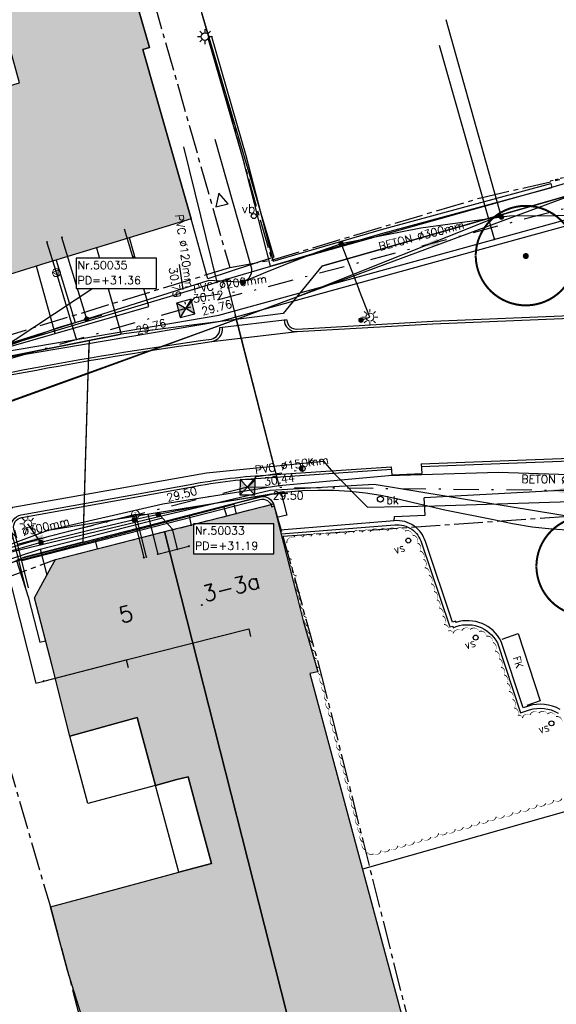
# Model space of a CAD drawing. Header units: metres. Extents: x 202952 to 203755, y 349031 to 349702.
# Tile 9 of 84: x 203165 to 203191, y 349311 to 349360. Entities that reach past the tile are written whole.
import ezdxf
from ezdxf.enums import TextEntityAlignment as Align

# ---------------------------------------------------------------- set-up
doc = ezdxf.new("R2010")
doc.units = ezdxf.units.M
for name, pattern in [('1-200 CENTER', [4.28625, 2.8575, -0.47625, 0.47625, -0.47625]), ('1-200 DASHDOT', [2.54, 1.27, -0.635, 0, -0.635]), ('1-200 HIDDEN', [0.9525, 0.635, -0.3175])]:
    doc.linetypes.add(name, pattern=pattern)
for name, color, linetype in [('PH-BEST-BEBOUWING', 1, 'Continuous'), ('PH-BEST-BEBOUWING-ARCERING', 254, 'Continuous'), ('PH-BEST-BEGROEIIING', 252, 'Continuous'), ('PH-BEST-BRANDKRAAN', 6, 'Continuous'), ('PH-BEST-HUISNUMMER', 7, 'Continuous'), ('PH-BEST-INDACTIEF INGETEKEND', 96, '1-200 DASHDOT'), ('PH-BEST-INRIT', 8, 'Continuous'), ('PH-BEST-KADASTRALE-GRENS', 240, '1-200 CENTER'), ('PH-BEST-KL-DATA_EUROFIBER', 115, '1-200 EUROFIBER'), ('PH-BEST-KL-DATA_GEBROERDES van donk', 115, '1-200 DATA'), ('PH-BEST-KL-DATA_KPN', 115, '1-200 TELEFONIE-KPN'), ('PH-BEST-KL-DATA_ZIGGO BV', 115, '1-200 ZIGGO'), ('PH-BEST-KL-ET_MIDDENSPANNING_ENEXIS', 115, '1-200 MIDDENSPANNING'), ('PH-BEST-KL-GAS_HOGEDRUK_ENEXIS', 115, '1-200 GASLEIDING HOGE DRUK'), ('PH-BEST-KL-GAS_LAGEDRUK_ENEXIS', 115, '1-200 GASLEIDING LAGE DRUK'), ('PH-BEST-KL-LAAGSPANNING-ENEXIS', 115, '1-200 LAAGSPANNING'), ('PH-BEST-KL-WATER-WML', 115, '1-200 WML'), ('PH-BEST-KL-WATER-WML-buiten gebruik', 11, '1-200 WML'), ('PH-BEST-LICHTMAST-HANDHAVENB', 6, 'Continuous'), ('PH-BEST-MUUR-INDICATIEF INGETEKEND', 1, 'Continuous'), ('PH-BEST-POORT', 8, '1-200 HIDDEN'), ('PH-BEST-PUT-HANDHAVEN', 44, 'Continuous'), ('PH-BEST-RIO-HANDHAVEN-GEMENGD', 44, '1-200 DASHDOT'), ('PH-BEST-RIO-TEKST', 8, 'Continuous'), ('PH-BEST-RIO-TEKST-PUTTENSTAAT', 8, 'Continuous'), ('PH-BEST-RIO-TEKST-VLOEIVLAK', 8, 'Continuous'), ('PH-BEST-VLAGGENMAST', 6, 'Continuous'), ('PH-BEST-WEGDEEL', 254, 'Continuous'), ('PH-INM-BANK TEKST', 6, 'Continuous'), ('PH-INM-BOOM-HANDHAVEN', 96, 'Continuous'), ('PH-INM-BOOM-VERWIJDEREN', 96, 'Continuous'), ('PH-INM-FIETSENKLEM', 6, 'Continuous'), ('PH-INM-KANTVERHARDING', 9, 'Continuous'), ('PH-INM-KOLK VERWIJDEREN', 6, 'Continuous'), ('PH-INM-VERKEERSBORD', 6, 'Continuous')]:
    doc.layers.add(name, color=color, linetype=linetype)
doc.styles.add('ISO', font='ISO')
doc.styles.add('NLCS-ISO', font='txt')
doc.styles.add('RDL_MAATVOERING', font='romans.shx')
doc.styles.add('ROMANS', font='romans.shx')
doc.linetypes.add('1-200 BLOKHAAG', pattern='A,0,-0.035,[1,Gras.shx,S=5,R=0,X=0,Y=0.0025],-0.475', length=0.51)
doc.linetypes.add('1-200 DATA', pattern='A,1.5,-0.6,["DATA",ROMANS,S=0.24,R=0,X=-0.5,Y=-0.12],-0.3', length=2.4)
doc.linetypes.add('1-200 EUROFIBER', pattern='A,1.5,-0.6,["EURO",ROMANS,S=0.24,R=0,X=-0.5,Y=-0.12],-0.65', length=2.75)
doc.linetypes.add('1-200 GASLEIDING HOGE DRUK', pattern='A,1.5,-0.6,["GAS HD",ROMANS,S=0.24,R=0,X=-0.5,Y=-0.12],-1.1', length=3.2)
doc.linetypes.add('1-200 GASLEIDING LAGE DRUK', pattern='A,1.5,-0.6,["GAS LD",ROMANS,S=0.24,R=0,X=-0.5,Y=-0.12],-1', length=3.1)
doc.linetypes.add('1-200 LAAGSPANNING', pattern='A,1.5,-0.6,["LS",ROMANS,S=0.24,R=0,X=-0.45,Y=-0.12],-0.05', length=2.15)
doc.linetypes.add('1-200 MIDDENSPANNING', pattern='A,1.5,-0.6,["MS",ROMANS,S=0.24,R=0,X=-0.5,Y=-0.12],-0.05', length=2.15)
doc.linetypes.add('1-200 TELEFONIE-KPN', pattern='A,1.5,-0.6,["KPN",ROMANS,S=0.24,R=0,X=-0.5,Y=-0.12],-0.3', length=2.4)
doc.linetypes.add('1-200 WML', pattern='A,1.5,-0.6,["WML",ROMANS,S=0.24,R=0,X=-0.5,Y=-0.12],-0.3', length=2.4)
doc.linetypes.add('1-200 ZIGGO', pattern='A,1.5,-0.6,["ZIGGO",ROMANS,S=0.24,R=0,X=-0.5,Y=-0.12],-0.65', length=2.75)

# ---------------------------------------------------------------- blocks, each defined once
blk = doc.blocks.new('SKL-WTB_HULP_OVERIG-SO')
at = {"color": 0, "linetype": 'ByBlock', "lineweight": 18}
for points in [[(-0.14, 0.14), (0.14, -0.14)], [(0.14, 0.14), (-0.14, -0.14)]]:
    blk.add_lwpolyline(points, dxfattribs=at)
at = {"color": 0, "linetype": 'ByBlock', "lineweight": 18, "style": 'NLCS-ISO', "flags": 1}
for tag, p in [('TYPE', (1.5, 0)), ('OMSCHRIJVING', (1.5, -3)), ('LABEL', (1.5, -1.5))]:
    blk.add_attdef(tag, p, '', height=1, dxfattribs=at)
blk = doc.blocks.new('SKL-WTB_HULP_MOF-SO')
at = {"linetype": 'ByBlock', "lineweight": 18}
h = blk.add_hatch(color=0, dxfattribs=at)
h.dxf.hatch_style = 1
h.paths.add_polyline_path([(-0.5625, 0, 1), (0.5625, 0, 1)])
at = {"color": 0, "linetype": 'ByBlock', "lineweight": 18}
blk.add_circle((0, 0), 0.5625, dxfattribs=at)
at = {"color": 0, "linetype": 'ByBlock', "lineweight": 18, "style": 'NLCS-ISO', "flags": 1}
for tag, p in [('TYPE', (1.5, 0)), ('OMSCHRIJVING', (1.5, -3)), ('LABEL', (1.5, -1.5))]:
    blk.add_attdef(tag, p, '', height=1, dxfattribs=at)
blk = doc.blocks.new('SKL-ET_OV_LICHTMAST-SO')
at = {"color": 0, "linetype": 'ByBlock', "lineweight": 18}
for points in [[(-1.25, 0), (-2, 0)], [(-1.41, 1.41), (-0.88, 0.88)], [(0, 2), (0, 1.25)], [(0.88, 0.88), (1.41, 1.41)], [(2, 0), (1.25, 0)], [(-1.41, -1.41), (-0.88, -0.88)], [(0, -1.25), (0, -2)], [(0.88, -0.88), (1.41, -1.41)]]:
    blk.add_lwpolyline(points, dxfattribs=at)
blk.add_circle((0, 0), 1, dxfattribs=at)
blk = doc.blocks.new('SKL-WTB_HULP_VERLOOP-SO')
at = {"color": 0, "linetype": 'ByBlock', "lineweight": 18}
for points in [[(0.44, 0.72), (-0.88, 0)], [(0.44, -0.72), (-0.88, 0)], [(0.44, -0.72), (0.44, 0.72)]]:
    blk.add_lwpolyline(points, dxfattribs=at)
blk.add_circle((0, 0), 1, dxfattribs=at)
at = {"color": 0, "linetype": 'ByBlock', "lineweight": 18, "style": 'NLCS-ISO', "flags": 1}
for tag, p in [('TYPE', (1.5, 0)), ('OMSCHRIJVING', (1.5, -3)), ('LABEL', (1.5, -1.5))]:
    blk.add_attdef(tag, p, '', height=1, dxfattribs=at)
blk = doc.blocks.new('SKL-WTB_HULP_T STUK-SO')
at = {"color": 0, "linetype": 'ByBlock', "lineweight": 18}
blk.add_circle((0, 0), 1, dxfattribs=at)
at = {"color": 0, "linetype": 'ByBlock', "lineweight": -2, "style": 'NLCS-ISO'}
blk.add_text('T', height=1, dxfattribs=at).set_placement((0, 0), align=Align.MIDDLE_CENTER)
at = {"color": 0, "linetype": 'ByBlock', "lineweight": 18, "style": 'NLCS-ISO', "flags": 1}
for tag, p in [('TYPE', (1.5, 0)), ('OMSCHRIJVING', (1.5, -3)), ('LABEL', (1.5, -1.5))]:
    blk.add_attdef(tag, p, '', height=1, dxfattribs=at)
blk = doc.blocks.new('RONDJE', base_point=(35, 15))
at = {"color": 0}
blk.add_circle((35, 15), 0.25, dxfattribs=at)
blk = doc.blocks.new('58')
at = {"color": 0}
blk.add_blockref('RONDJE', (0, 0), dxfattribs=at)
at = {"color": 0, "style": 'ISO'}
blk.add_attdef('58', (0.6, 0), '', height=0.9, dxfattribs=at)
blk = doc.blocks.new('INRITSYMBOOL')
at = {"layer": 'PH-BEST-INRIT'}
blk.add_lwpolyline([(-0.315, 0.63), (0, 0), (0.315, 0.63)], close=True, dxfattribs=at)
blk = doc.blocks.new('*U26')
h = blk.add_hatch(color=256)
h.paths.add_polyline_path([(0, 0), (-0.375, 0.375), (-0.375, -0.375)])
h.paths.add_polyline_path([(0.375, 0.375), (0, 0), (0.375, -0.375)])
for p, q in [((-0.375, -0.375), (0.375, 0.375)), ((-0.375, 0.375), (0.375, -0.375))]:
    blk.add_line(p, q)
blk.add_lwpolyline([(-0.375, -0.375), (0.375, -0.375), (0.375, 0.375), (-0.375, 0.375)], close=True)
blk = doc.blocks.new('Materialisatie')
blk.add_solid([(-1.04, 0.173), (-1.04, -0.173), (0, 0)])
at = {"style": 'ROMANS'}
blk.add_attdef('MATERIALISATIE', (-2.631, 0.657), '', height=0.4, dxfattribs=at)
blk = doc.blocks.new('*U43')
at = {"const_width": 0.1}
blk.add_lwpolyline([(-2.5, 0.004, 0.990403), (2.5, 0.03, 0.990403), (-2.5, 0.018)], format="xyb", dxfattribs=at)
at = {"linetype": 'Continuous', "const_width": 0.15}
blk.add_lwpolyline([(-0.075, 0, 1), (0.075, 0, 1)], format="xyb", close=True, dxfattribs=at)
blk = doc.blocks.new('Brandkraan')
blk.add_circle((0, 0), 0.15)
at = {"style": 'RDL_MAATVOERING'}
blk.add_text('bk', height=0.4, dxfattribs=at).set_placement((0.302, -0.254))
blk = doc.blocks.new('Puttenstaat bestaand')
blk.add_wipeout([(0, 0), (4, 0), (4, 1.5), (0, 1.5)])
blk.add_lwpolyline([(0, 0), (4, 0), (4, 1.5), (0, 1.5)], close=True)
at = {"style": 'ROMANS'}
for tag, p in [('NR', (0.066, 0.955)), ('PD', (0.066, 0.203))]:
    blk.add_attdef(tag, p, '', height=0.4, dxfattribs=at)
blk = doc.blocks.new('Lichtmast 2')
at = {"flags": 128}
for points in [[(-0.5, 0), (-0.25, 0)], [(-0.354, 0.354), (-0.177, 0.177)], [(0, 0.25), (0, 0.5)], [(0.177, 0.177), (0.354, 0.354)], [(0.25, 0), (0.5, 0)], [(-0.354, -0.354), (-0.177, -0.177)], [(0, -0.5), (0, -0.25)], [(0.177, -0.177), (0.354, -0.354)]]:
    blk.add_lwpolyline(points, dxfattribs=at)
blk.add_circle((0, 0), 0.25)
blk = doc.blocks.new('*U51')
h = blk.add_hatch(color=256)
edge = h.paths.add_edge_path()
edge.add_arc((0, 0), 0.142, 90, 270)
edge.add_line((0, -0.142), (0, 0.142))
blk.add_line((0, 0.142), (0, -0.142))
blk.add_circle((0, 0), 0.142)
at = {"ltscale": 0.05, "style": 'ROMANS'}
blk.add_text('K', height=0.3, dxfattribs=at).set_placement((0.277, 0.195))

msp = doc.modelspace()

# ---------------------------------------------------------------- hatches: boundary and pattern name
at = {"layer": 'PH-BEST-BEBOUWING-ARCERING'}
msp.add_hatch(color=256, dxfattribs=at).paths.add_polyline_path([(203156.589, 349369.981), (203155.297, 349374.313), (203160.767, 349375.891), (203160.416, 349376.489), (203163.641, 349378.349), (203164.437, 349376.886), (203165.814, 349377.28), (203167.04, 349372.99), (203169.044, 349366.002), (203170.341, 349361.481), (203171.07, 349358.94), (203170.74, 349358.85), (203171.393, 349356.572), (203173.16, 349350.41), (203169.417, 349349.265), (203165.91, 349348.193), (203163.004, 349347.304), (203162.269, 349349.789), (203160.438, 349355.977), (203164.587, 349357.181), (203162.54, 349364.563), (203158.417, 349363.387)], flags=17)
msp.add_hatch(color=256, dxfattribs=at).paths.add_polyline_path([(203179.074, 349327.754), (203179.464, 349327.829), (203178.74, 349330.38), (203178.405, 349331.697), (203177.598, 349334.87), (203177.26, 349336.2), (203173.241, 349335.179), (203171.827, 349334.819), (203179.027, 349306.485), (203181.513, 349307.149), (203183.92, 349307.792), (203184.407, 349307.922)])
h = msp.add_hatch(color=256, dxfattribs=at)
h.paths.add_polyline_path([(203166.395, 349333.439), (203169.63, 349334.261), (203171.827, 349334.819), (203179.027, 349306.485), (203178.073, 349306.23), (203175.685, 349305.592), (203169.779, 349304.015), (203169.435, 349305.302), (203169.374, 349305.286), (203166.978, 349312.961), (203166.13, 349316.131), (203167.743, 349316.563), (203170.641, 349317.339), (203172.54, 349317.848), (203174.171, 349318.285), (203173.542, 349320.612), (203173.002, 349322.611), (203172.446, 349322.463), (203171.38, 349322.178), (203170.453, 349325.561), (203167.101, 349324.623), (203166.22, 349328.13), (203165.34, 349331.53), (203166.179, 349333.048)], flags=16)
h.paths.add_polyline_path([(203178.678, 349303.504), (203184.995, 349305.2), (203187.523, 349295.785), (203181.206, 349294.089)], flags=17)

# ---------------------------------------------------------------- linework, layer by layer
at = {"layer": 'PH-BEST-BEBOUWING'}
for points in [[(203171.38, 349322.178), (203167.997, 349321.273), (203167.101, 349324.623), (203170.453, 349325.561), (203171.38, 349322.178)], [(203172.54, 349317.848), (203171.38, 349322.178), (203172.446, 349322.463), (203173.002, 349322.611), (203173.542, 349320.612), (203174.171, 349318.285), (203172.54, 349317.848)]]:
    msp.add_lwpolyline(points, close=True, dxfattribs=at)
at = {"layer": 'PH-BEST-BEGROEIIING'}
msp.add_lwpolyline([(203191.659, 349325.293, 0, 0.05, 0.520567), (203191.355, 349325.607, 0, 0.05, 0.520567), (203190.922, 349325.738, 0, 0.05, 0.520567), (203190.497, 349325.78, 0, 0.05, 0.520567), (203190.053, 349325.691, 0, 0.05, 0.520567), (203189.675, 349325.53, 0, 0.05, 0.520567), (203189.447, 349325.66, 0, 0.05, 0.520567), (203189.259, 349326.037, 0, 0.05, 0.520567), (203189.185, 349326.464, 0, 0.05, 0.520567), (203189.001, 349326.863, 0, 0.05, 0.520567), (203188.907, 349327.264, 0, 0.05, 0.520567), (203188.76, 349327.684, 0, 0.05, 0.520567), (203188.612, 349328.065, 0, 0.05, 0.520567), (203188.508, 349328.493, 0, 0.05, 0.520567), (203188.303, 349328.87, 0, 0.05, 0.520567), (203188.202, 349329.299, 0, 0.05, 0.520567), (203187.876, 349329.612, 0, 0.05, 0.520567), (203187.517, 349329.845, 0, 0.05, 0.520567), (203187.074, 349329.948, 0, 0.05, 0.520567), (203186.65, 349329.884, 0, 0.05, 0.520567), (203186.221, 349329.748, 0, 0.05, 0.520567), (203185.982, 349329.867, 0, 0.05, 0.520567), (203185.768, 349330.195, 0, 0.05, 0.520567), (203185.694, 349330.622, 0, 0.05, 0.520567), (203185.51, 349331.021, 0, 0.05, 0.520567), (203185.412, 349331.421, 0, 0.05, 0.520567), (203185.265, 349331.84, 0, 0.05, 0.520567), (203185.113, 349332.22, 0, 0.05, 0.520567), (203185.008, 349332.648, 0, 0.05, 0.520567), (203184.802, 349333.025, 0, 0.05, 0.520567), (203184.737, 349333.449, 0, 0.05, 0.520567), (203184.563, 349333.855, 0, 0.05, 0.520567), (203184.441, 349334.25, 0, 0.05, 0.520567), (203184.199, 349334.639, 0, 0.05, 0.520567), (203183.816, 349334.845, 0, 0.05, 0.520567), (203183.375, 349334.943, 0, 0.05, 0.520567), (203182.952, 349334.845, 0, 0.05, 0.520567), (203182.53, 349334.876, 0, 0.05, 0.520567), (203182.092, 349334.813, 0, 0.05, 0.520567), (203181.685, 349334.789, 0, 0.05, 0.520567), (203181.242, 349334.769, 0, 0.05, 0.520567), (203180.833, 349334.687, 0, 0.05, 0.520567), (203180.398, 349334.709, 0, 0.05, 0.520567), (203179.971, 349334.618, 0, 0.05, 0.520567), (203179.555, 349334.634, 0, 0.05, 0.520567), (203179.114, 349334.583, 0, 0.05, 0.520567), (203178.708, 349334.542, 0, 0.05, 0.520567), (203178.266, 349334.534, 0, 0.05, 0.520567), (203177.923, 349334.257, 0, 0.05, 0.520567), (203178.038, 349333.827, 0, 0.05, 0.520567), (203178.16, 349333.437, 0, 0.05, 0.520567), (203178.232, 349333.002, 0, 0.05, 0.520567), (203178.409, 349332.61, 0, 0.05, 0.520567), (203178.441, 349332.183, 0, 0.05, 0.520567), (203178.584, 349331.765, 0, 0.05, 0.520567), (203178.667, 349331.365, 0, 0.05, 0.520567), (203178.769, 349330.933, 0, 0.05, 0.520567), (203178.908, 349330.544, 0, 0.05, 0.520567), (203178.968, 349330.109, 0, 0.05, 0.520567), (203179.136, 349329.709, 0, 0.05, 0.520567), (203179.182, 349329.291, 0, 0.05, 0.520567), (203179.313, 349328.868, 0, 0.05, 0.520567), (203179.412, 349328.473, 0, 0.05, 0.520567), (203179.502, 349328.039, 0, 0.05, 0.520567), (203179.657, 349327.65, 0, 0.05, 0.520567), (203179.705, 349327.217, 0, 0.05, 0.520567), (203179.863, 349326.81, 0, 0.05, 0.520567), (203179.923, 349326.4, 0, 0.05, 0.520567), (203180.044, 349325.972, 0, 0.05, 0.520567), (203180.158, 349325.581, 0, 0.05, 0.520567), (203180.236, 349325.146, 0, 0.05, 0.520567), (203180.408, 349324.756, 0, 0.05, 0.520567), (203180.443, 349324.326, 0, 0.05, 0.520567), (203180.591, 349323.911, 0, 0.05, 0.520567), (203180.666, 349323.508, 0, 0.05, 0.520567), (203180.775, 349323.077, 0, 0.05, 0.520567), (203180.905, 349322.688, 0, 0.05, 0.520567), (203180.971, 349322.253, 0, 0.05, 0.520567), (203181.144, 349321.857, 0, 0.05, 0.520567), (203181.183, 349321.434, 0, 0.05, 0.520567), (203181.32, 349321.014, 0, 0.05, 0.520567), (203181.411, 349320.616, 0, 0.05, 0.520567), (203181.507, 349320.183, 0, 0.05, 0.520567), (203181.654, 349319.794, 0, 0.05, 0.520567), (203181.708, 349319.361, 0, 0.05, 0.520567), (203181.871, 349318.957, 0, 0.05, 0.520567), (203182.245, 349318.766, 0, 0.05, 0.520567), (203182.628, 349318.943, 0, 0.05, 0.520567), (203183.058, 349319, 0, 0.05, 0.520567), (203183.463, 349319.168, 0, 0.05, 0.520567), (203183.867, 349319.249, 0, 0.05, 0.520567), (203184.292, 349319.38, 0, 0.05, 0.520567), (203184.678, 349319.515, 0, 0.05, 0.520567), (203185.11, 349319.603, 0, 0.05, 0.520567), (203185.495, 349319.794, 0, 0.05, 0.520567), (203185.921, 349319.841, 0, 0.05, 0.520567), (203186.333, 349319.999, 0, 0.05, 0.520567), (203186.731, 349320.095, 0, 0.05, 0.520567), (203187.159, 349320.213, 0, 0.05, 0.520567), (203187.542, 349320.365, 0, 0.05, 0.520567), (203187.975, 349320.441, 0, 0.05, 0.520567), (203188.368, 349320.623, 0, 0.05, 0.520567), (203188.785, 349320.683, 0, 0.05, 0.520567), (203189.203, 349320.83, 0, 0.05, 0.520567), (203189.594, 349320.942, 0, 0.05, 0.520567), (203190.025, 349321.048, 0, 0.05, 0.520567), (203190.408, 349321.216, 0, 0.05, 0.520567), (203190.839, 349321.279, 0, 0.05, 0.520567), (203191.24, 349321.453, 0, 0.05, 0.520567), (203191.648, 349321.527, 0, 0.05, 0.520567)], format="xyseb", dxfattribs=at)
at = {"layer": 'PH-BEST-INDACTIEF INGETEKEND', "linetype": '1-200 BLOKHAAG', "flags": 128}
msp.add_lwpolyline([(203193.299, 349321.293), (203181.698, 349317.996)], dxfattribs=at)
at = {"layer": 'PH-BEST-KADASTRALE-GRENS', "ltscale": 0.5}
for p, q in [((203159.034, 349412.202), (203177.167, 349348.353)), ((203163.578, 349344.461), (203175.078, 349347.977)), ((203175.078, 349347.977), (203177.167, 349348.353))]:
    msp.add_line(p, q, dxfattribs=at)
for points in [[(203142.149, 349428.865), (203151.273, 349431.313), (203175.078, 349347.977)], [(203177.167, 349348.353), (203187.601, 349351.46), (203196.73, 349353.55), (203198.095, 349354.371)], [(203161.601, 349331.683), (203166.39, 349333.43), (203177.26, 349336.2), (203177.726, 349334.599)], [(203177.726, 349334.599), (203203.588, 349336.408), (203207.971, 349334.882), (203211.006, 349331.288)], [(203177.726, 349334.599), (203179.59, 349327.889), (203184.666, 349307.716)], [(203161.601, 349331.683), (203166.13, 349316.131), (203167.257, 349311.918), (203169.495, 349303.482), (203184.666, 349307.716)]]:
    msp.add_lwpolyline(points, dxfattribs=at)
at = {"layer": 'PH-BEST-KL-DATA_EUROFIBER'}
for points in [[(203166.412, 349348.346), (203167.362, 349345.235)], [(203167.362, 349345.235), (203168.694, 349345.614)], [(203154.695, 349341.163), (203160.644, 349342.861), (203166.574, 349345.011), (203167.362, 349345.235)], [(203169.903, 349335.04), (203171.726, 349335.508)], [(203165.627, 349333.941), (203169.903, 349335.04)], [(203154.002, 349330.094), (203158.253, 349331.526), (203164.555, 349333.59), (203165.627, 349333.941)], [(203165.627, 349333.941), (203165.958, 349332.649)]]:
    msp.add_lwpolyline(points, dxfattribs=at)
at = {"layer": 'PH-BEST-KL-DATA_GEBROERDES van donk'}
for points in [[(203104.86, 349321.229), (203109.825, 349324.032), (203114.573, 349326.061), (203119.212, 349328.042), (203119.856, 349328.58), (203122.252, 349330.583), (203126.393, 349332.456), (203131.258, 349334.656), (203133.891, 349335.335), (203134.816, 349335.573), (203137.75, 349336.427), (203137.875, 349336.464), (203140.31, 349337.173), (203142.537, 349337.822), (203146.616, 349339.01), (203151.247, 349340.359), (203153.644, 349341.046), (203155.781, 349341.659), (203156.5, 349341.865), (203158.899, 349342.552), (203163.059, 349343.745), (203166.376, 349344.695), (203171.038, 349346.031), (203170.073, 349349.466)], [(203166.376, 349344.695), (203165.443, 349348.05)], [(203089.221, 349302.328), (203089.481, 349302.44), (203095.316, 349304.969), (203112.95, 349312.61), (203115.385, 349313.69), (203150.139, 349329.005), (203156.478, 349331.14), (203158.186, 349331.715), (203159.202, 349331.981), (203164.607, 349333.397), (203168.36, 349334.381), (203173.059, 349335.612), (203175.278, 349336.194), (203175.402, 349335.697)], [(203173.059, 349335.612), (203173.153, 349335.115)], [(203168.36, 349334.381), (203168.469, 349333.966)]]:
    msp.add_lwpolyline(points, dxfattribs=at)
at = {"layer": 'PH-BEST-KL-DATA_KPN'}
for points in [[(203204.037, 349373.639), (203203.755, 349373.672), (203203.715, 349373.479), (203200.26, 349357.058), (203200.202, 349356.734), (203200.119, 349356.416), (203200.012, 349356.106), (203199.88, 349355.805), (203199.726, 349355.515), (203199.549, 349355.237), (203199.351, 349354.975), (203199.132, 349354.727), (203198.895, 349354.497), (203198.64, 349354.287), (203198.369, 349354.097), (203198.084, 349353.929), (203197.787, 349353.784), (203197.479, 349353.663), (203193.602, 349352.692), (203191.187, 349351.987), (203176.992, 349348.005), (203174.902, 349347.38)], [(203174.447, 349347.246), (203173.638, 349350.556), (203172.796, 349353.991)], [(203174.447, 349347.245), (203174.095, 349347.141), (203134.868, 349335.39), (203121.99, 349331.824)], [(203174.902, 349347.38), (203174.447, 349347.245)], [(203174.902, 349347.381), (203174.902, 349347.38), (203177.531, 349337.116)], [(203177.337, 349337.87), (203175.352, 349345.62)], [(203177.53, 349337.116), (203177.531, 349337.116), (203182.997, 349337.622), (203188.484, 349337.783), (203193.97, 349337.598), (203206.861, 349337.736), (203207.242, 349337.672), (203207.616, 349337.576), (203207.98, 349337.447), (203208.331, 349337.286), (203208.667, 349337.095), (203208.985, 349336.876), (203209.282, 349336.629), (203209.556, 349336.357), (203209.806, 349336.062), (203210.029, 349335.747), (203210.223, 349335.413), (203211.44, 349331.912)], [(203166.024, 349334.892), (203171.74, 349336.198), (203177.53, 349337.116)], [(203166.024, 349334.892), (203177.135, 349336.684), (203177.93, 349336.733)], [(203159.049, 349332.283), (203166.024, 349334.892)]]:
    msp.add_lwpolyline(points, dxfattribs=at)
at = {"layer": 'PH-BEST-KL-DATA_ZIGGO BV'}
for points in [[(203179.672, 349348.054), (203198.652, 349353.482), (203199.698, 349354.947)], [(203193.772, 349352.086), (203188.905, 349350.694)], [(203188.905, 349350.694), (203179.672, 349348.054), (203178.408, 349346.501)], [(203188.905, 349350.694), (203178.408, 349346.501)], [(203188.982, 349350.725), (203188.905, 349350.694)], [(203168.437, 349348.966), (203169.667, 349344.662)], [(203179.672, 349348.054), (203177.748, 349345.691)], [(203178.408, 349346.501), (203174.675, 349345.123), (203168.001, 349342.69), (203167.797, 349335.861), (203167.742, 349334.29)], [(203178.408, 349346.501), (203177.748, 349345.691), (203175.406, 349345.393)], [(203178.408, 349346.501), (203175.406, 349345.393)], [(203177.748, 349345.691), (203169.667, 349344.662)], [(203175.406, 349345.393), (203163.861, 349341.181)], [(203175.406, 349345.393), (203168.001, 349342.69)], [(203175.406, 349345.393), (203169.667, 349344.662)], [(203134.22, 349334.39), (203156.236, 349341.998), (203169.667, 349344.662)], [(203169.667, 349344.662), (203159.46, 349342.637)], [(203169.667, 349344.662), (203168.069, 349344.345)], [(203168.069, 349344.345), (203159.46, 349342.637)], [(203168.069, 349344.345), (203168.001, 349342.69)], [(203168.069, 349344.345), (203168.032, 349343.749)], [(203168.032, 349343.749), (203167.797, 349335.861)], [(203168.001, 349342.69), (203163.861, 349341.181), (203162.145, 349340.636)], [(203168.001, 349342.69), (203167.742, 349334.29)], [(203174.774, 349336.09), (203177.622, 349336.808), (203177.917, 349335.645), (203177.433, 349335.522)], [(203167.742, 349334.29), (203174.774, 349336.09)], [(203174.774, 349336.09), (203174.913, 349335.604)], [(203167.742, 349334.29), (203164.84, 349333.55), (203164.448, 349333.375)], [(203164.84, 349333.55), (203159.381, 349331.114)], [(203164.448, 349333.375), (203165.02, 349331.571), (203165.605, 349329.311), (203165.895, 349329.387)]]:
    msp.add_lwpolyline(points, dxfattribs=at)
at = {"layer": 'PH-BEST-KL-ET_MIDDENSPANNING_ENEXIS'}
for points in [[(203195.885, 349348.951), (203195.673, 349349.217), (203195.478, 349349.495), (203195.299, 349349.785), (203195.138, 349350.084), (203194.996, 349350.392), (203194.871, 349350.709), (203194.766, 349351.032), (203194.68, 349351.361), (203194.615, 349351.561), (203194.507, 349351.741), (203194.362, 349351.893), (203194.186, 349352.008), (203193.989, 349352.082), (203193.781, 349352.11), (203193.572, 349352.091), (203193.372, 349352.026), (203174.675, 349345.123)], [(203174.675, 349345.123), (203163.599, 349341.139), (203156.62, 349338.882), (203151.438, 349337.148), (203135.907, 349331.735), (203132.407, 349330.333), (203123.281, 349326.906), (203119.837, 349325.494), (203110.294, 349321.258), (203104.691, 349318.968), (203094.911, 349314.696), (203087.316, 349310.711), (203081.929, 349307.508)]]:
    msp.add_lwpolyline(points, dxfattribs=at)
at = {"layer": 'PH-BEST-KL-GAS_HOGEDRUK_ENEXIS'}
msp.add_lwpolyline([(203135.032, 349334.813), (203151.328, 349340.07), (203155.816, 349341.669), (203163.189, 349343.381), (203174.62, 349345.315), (203189.359, 349349.376), (203199.062, 349352.039)], dxfattribs=at)
at = {"layer": 'PH-BEST-KL-GAS_LAGEDRUK_ENEXIS'}
for points in [[(203073.192, 349323.473), (203073.904, 349318.816), (203074.988, 349315.426), (203078.106, 349310.771), (203085.987, 349314.12), (203090.958, 349316.514), (203095.926, 349318.661), (203096.798, 349319.101), (203103.91, 349322.174), (203109.414, 349324.646), (203119.007, 349328.687), (203122.419, 349330.194), (203131.494, 349333.815), (203134.95, 349335.101), (203151.246, 349340.359), (203155.733, 349341.957), (203163.101, 349343.667), (203174.538, 349345.603), (203189.278, 349349.665), (203200.812, 349352.83), (203203.117, 349367.108)], [(203188.291, 349349.393), (203185.539, 349359.047)], [(203166.43, 349347.725), (203165.962, 349349.254)], [(203167.438, 349344.401), (203166.43, 349347.725)], [(203155.149, 349331.386), (203166.064, 349334.593), (203170.372, 349335.687)], [(203170.372, 349335.687), (203170.914, 349333.555)], [(203170.372, 349335.687), (203170.995, 349335.679), (203171.497, 349333.703)], [(203171.497, 349333.703), (203173.043, 349334.096)]]:
    msp.add_lwpolyline(points, dxfattribs=at)
at = {"layer": 'PH-BEST-KL-LAAGSPANNING-ENEXIS'}
for points in [[(203188.63, 349350.49), (203185.875, 349360.324)], [(203174.339, 349354.371), (203176.13, 349348.052), (203176.16, 349347.929), (203176.164, 349347.802), (203176.143, 349347.678), (203176.097, 349347.559), (203176.029, 349347.453), (203175.94, 349347.362), (203175.835, 349347.291), (203175.718, 349347.243)], [(203198.75, 349349.297), (203197.919, 349349.54), (203193.536, 349350.566), (203189.035, 349350.532), (203188.63, 349350.49), (203184.615, 349349.944), (203180.639, 349349.166)], [(203167.954, 349345.41), (203166.707, 349349.482)], [(203180.639, 349349.166), (203179.399, 349348.722), (203178.166, 349348.253), (203176.938, 349347.76), (203175.718, 349347.243)], [(203180.639, 349349.166), (203181.523, 349346.899)], [(203175.718, 349347.243), (203174.878, 349347.292), (203174.041, 349347.333), (203163.043, 349343.859), (203155.733, 349341.957), (203151.274, 349340.262), (203134.95, 349335.101)], [(203182.07, 349345.508), (203181.523, 349346.899)], [(203181.622, 349345.361), (203182.07, 349345.508)], [(203192.117, 349334.871), (203191.136, 349334.938), (203190.159, 349335.051), (203189.188, 349335.208), (203188.226, 349335.409), (203185.8, 349335.896), (203183.391, 349336.461), (203182.62, 349336.615), (203181.842, 349336.734), (203181.059, 349336.817), (203180.274, 349336.863), (203179.487, 349336.873), (203178.701, 349336.846), (203177.917, 349336.783), (203177.136, 349336.684), (203174.318, 349336.215), (203171.513, 349335.669), (203170.913, 349335.542), (203170.314, 349335.411), (203167.982, 349334.868), (203165.663, 349334.271), (203164.135, 349333.847)], [(203171.513, 349335.669), (203171.612, 349335.631), (203172.202, 349334.968), (203172.461, 349333.948)], [(203165.663, 349334.271), (203165.013, 349335.206)], [(203170.314, 349335.411), (203170.793, 349333.524)]]:
    msp.add_lwpolyline(points, dxfattribs=at)
at = {"layer": 'PH-BEST-KL-WATER-WML'}
for points in [[(203170.25, 349348.51), (203169.827, 349349.897)], [(203151.903, 349340.244), (203163.379, 349343.752), (203170.309, 349348.319), (203170.25, 349348.51)], [(203135.083, 349325.313), (203142.546, 349328.207), (203148.943, 349330.664), (203153.981, 349332.2), (203154.144, 349332.25), (203155.37, 349332.624), (203159.709, 349333.947), (203159.871, 349333.966), (203160.003, 349334), (203162.239, 349334.658), (203162.659, 349334.774), (203163.355, 349334.966), (203163.4, 349335.02), (203164.253, 349336.048), (203173.918, 349337.746), (203179.757, 349338.334), (203180.238, 349337.77), (203181.953, 349336.043), (203185.315, 349336.109), (203202.996, 349336.666)], [(203163.811, 349333.581), (203165.414, 349327.267), (203165.801, 349327.367)], [(203169.916, 349328.432), (203176.022, 349329.984), (203176.12, 349329.596)], [(203165.801, 349327.367), (203169.916, 349328.432)], [(203169.916, 349328.432), (203170.016, 349328.045)]]:
    msp.add_lwpolyline(points, dxfattribs=at)
at = {"layer": 'PH-BEST-KL-WATER-WML-buiten gebruik'}
msp.add_lwpolyline([(203192.513, 349335.484), (203182.278, 349337.161), (203177.087, 349336.878), (203171.674, 349335.588), (203169.945, 349335.176), (203164.301, 349333.83), (203163.76, 349333.657), (203163.034, 349333.424), (203154.822, 349330.789), (203154.61, 349330.721), (203151.011, 349329.566), (203150.177, 349329.299), (203149.25, 349328.885), (203142.802, 349326.006), (203135.993, 349322.965)], dxfattribs=at)
at = {"layer": 'PH-BEST-MUUR-INDICATIEF INGETEKEND'}
for points in [[(203174.176, 349359.486), (203173.984, 349359.431)], [(203191.093, 349352.166), (203191.146, 349351.973)]]:
    msp.add_lwpolyline(points, dxfattribs=at)
at = {"layer": 'PH-BEST-MUUR-INDICATIEF INGETEKEND', "ltscale": 0.25, "flags": 128}
for points in [[(203173.984, 349359.431), (203175.689, 349353.509)], [(203174.176, 349359.486), (203175.881, 349353.564)], [(203175.689, 349353.509), (203177.098, 349348.054), (203182.708, 349349.686), (203191.146, 349351.973)], [(203175.881, 349353.564), (203177.24, 349348.303), (203182.654, 349349.878), (203191.093, 349352.166)]]:
    msp.add_lwpolyline(points, dxfattribs=at)
msp.add_lwpolyline([(203191.554, 349325.954, 0.214533), (203189.972, 349326.131), (203189.714, 349326.046), (203188.614, 349329.352, 0.366559), (203186.36, 349330.298), (203186.348, 349330.353), (203186.19, 349330.314), (203184.834, 349334.324, 0.168242), (203184.275, 349335.101, 0.180243), (203183.286, 349335.36), (203177.591, 349334.902), (203177.639, 349334.705), (203183.304, 349335.161, -0.180635), (203184.159, 349334.937, -0.168936), (203184.644, 349334.263), (203186.059, 349330.075), (203186.198, 349330.11), (203186.216, 349330.028, -0.401287), (203188.429, 349329.274), (203189.587, 349325.795), (203190.034, 349325.94, -0.214479), (203191.452, 349325.781, -0.21826)], format="xyb", dxfattribs=at)
at = {"layer": 'PH-BEST-POORT', "ltscale": 0.25, "flags": 128}
msp.add_lwpolyline([(203191.062, 349352.297), (203193.426, 349352.909)], dxfattribs=at)
at = {"layer": 'PH-BEST-RIO-HANDHAVEN-GEMENGD'}
for p, q in [((203196.1, 349352.049), (203172.88, 349345.943)), ((203172.88, 349345.943), (203144.965, 349337.962)), ((203175.962, 349337.032), (203153.608, 349331.494)), ((203205.984, 349336.714), (203175.962, 349337.032))]:
    msp.add_line(p, q, dxfattribs=at)
for points in [[(203172.563, 349348.137), (203172.88, 349345.943)], [(203172.88, 349345.943), (203173.33, 349346.484), (203175.348, 349346.775)], [(203175.962, 349337.032), (203176.412, 349337.573), (203178.43, 349337.864)]]:
    msp.add_lwpolyline(points, dxfattribs=at)
at = {"layer": 'PH-BEST-WEGDEEL'}
msp.add_lwpolyline([(203158.89, 349412.21), (203169.8, 349373.81), (203177.269, 349348.498), (203173.985, 349347.412), (203173.16, 349350.41), (203171.393, 349356.572), (203170.74, 349358.85), (203171.07, 349358.94), (203170.341, 349361.481), (203169.044, 349366.002), (203167.04, 349372.99), (203165.814, 349377.28), (203165.732, 349377.581), (203165.691, 349377.731), (203165.691, 349377.731), (203166.39, 349377.95), (203159.255, 349403.778)], dxfattribs=at)
at = {"layer": 'PH-INM-FIETSENKLEM', "flags": 128}
msp.add_lwpolyline([(203188.665, 349329.471), (203189.464, 349329.745), (203190.562, 349326.388), (203189.892, 349326.152)], dxfattribs=at)
at = {"layer": 'PH-INM-KANTVERHARDING'}
for p, q in [((203174.586, 349344.99), (203174.715, 349345.003)), ((203177.795, 349345.366), (203177.925, 349345.37)), ((203174.186, 349344.29), (203178.436, 349344.785)), ((203184.626, 349338.202), (203194.941, 349338.592)), ((203184.626, 349338.202), (203184.651, 349337.72)), ((203184.631, 349338.072), (203194.982, 349338.464)), ((203183.132, 349338.056), (203183.159, 349337.644)), ((203183.159, 349337.644), (203184.651, 349337.72)), ((203194.927, 349337.046), (203184.776, 349336.509)), ((203184.822, 349335.644), (203184.776, 349336.509)), ((203177.168, 349336.064), (203177.296, 349336.09)), ((203183.286, 349335.36), (203183.29, 349335.575)), ((203183.29, 349335.575), (203184.822, 349335.644))]:
    msp.add_line(p, q, dxfattribs=at)
at = {"layer": 'PH-INM-KANTVERHARDING', "flags": 128}
for points in [[(203177.795, 349345.366, 0.425561), (203178.436, 349344.785), (203185.208, 349345.182), (203192.066, 349345.46, 0.411496), (203192.621, 349346.257)], [(203177.925, 349345.37, 0.425939), (203178.427, 349344.915), (203185.201, 349345.312), (203192.051, 349345.589, 0.406944), (203192.493, 349346.234, 0.203599)], [(203155.359, 349342.421), (203155.588, 349341.394, 0.348727), (203156.4, 349340.98, -0.011805), (203165.437, 349342.874, -0.011332), (203174.186, 349344.29, 0.179652), (203174.577, 349344.527, 0.195825), (203174.715, 349345.003)], [(203155.486, 349342.449), (203155.712, 349341.436, 0.341816), (203156.372, 349341.107, -0.011803), (203165.413, 349343.002, -0.011327), (203174.164, 349344.418, 0.178077), (203174.475, 349344.608, 0.195825), (203174.586, 349344.99, 0.195825)], [(203164.907, 349331.985), (203164.183, 349334.924, -0.430705), (203164.678, 349335.651), (203173.096, 349337.169, -0.036315), (203177.126, 349337.646), (203183.132, 349338.056)], [(203165.033, 349332.016), (203164.31, 349334.953, -0.430442), (203164.7, 349335.523), (203173.119, 349337.041, -0.036336), (203177.133, 349337.516), (203183.141, 349337.927)], [(203164.684, 349333.506), (203176.551, 349336.55, -0.431024), (203177.296, 349336.09)], [(203164.716, 349333.38), (203176.584, 349336.424, -0.431373), (203177.168, 349336.064, -0.191044)]]:
    msp.add_lwpolyline(points, format="xyb", dxfattribs=at)
msp.add_lwpolyline([(203174.715, 349345.003), (203177.795, 349345.366)], dxfattribs=at)
at = {"layer": 'PH-INM-VERKEERSBORD'}
msp.add_circle((203176.279, 349350.544), 0.125, dxfattribs=at)

# ---------------------------------------------------------------- block references
at = {"layer": 'PH-BEST-BRANDKRAAN'}
msp.add_blockref('Brandkraan', (203182.589, 349336.44), dxfattribs=at)
at = {"layer": 'PH-BEST-INRIT', "rotation": 194.4845280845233}
msp.add_blockref('INRITSYMBOOL', (203174.532, 349351.688), dxfattribs=at)
at = {"layer": 'PH-BEST-KL-DATA_KPN', "xscale": 0.2, "yscale": 0.2, "zscale": 0.2}
for p in [(203174.447, 349347.246), (203174.447, 349347.245), (203174.902, 349347.381), (203174.902, 349347.38), (203177.53, 349337.116), (203177.531, 349337.116), (203177.93, 349336.733), (203166.024, 349334.892)]:
    msp.add_blockref('SKL-WTB_HULP_OVERIG-SO', p, dxfattribs=at)
at = {"layer": 'PH-BEST-KL-GAS_LAGEDRUK_ENEXIS', "xscale": 0.2, "yscale": 0.2, "zscale": 0.2}
for name, p in [('SKL-WTB_HULP_OVERIG-SO', (203188.291, 349349.393)), ('SKL-WTB_HULP_OVERIG-SO', (203188.291, 349349.393)), ('SKL-WTB_HULP_OVERIG-SO', (203165.962, 349349.254)), ('SKL-WTB_HULP_VERLOOP-SO', (203166.43, 349347.725)), ('SKL-WTB_HULP_OVERIG-SO', (203167.438, 349344.401)), ('SKL-WTB_HULP_OVERIG-SO', (203167.438, 349344.401)), ('SKL-WTB_HULP_T STUK-SO', (203170.372, 349335.687)), ('SKL-WTB_HULP_OVERIG-SO', (203171.497, 349333.703)), ('SKL-WTB_HULP_OVERIG-SO', (203171.497, 349333.703)), ('SKL-WTB_HULP_OVERIG-SO', (203173.043, 349334.096)), ('SKL-WTB_HULP_OVERIG-SO', (203170.914, 349333.555))]:
    msp.add_blockref(name, p, dxfattribs=at)
at = {"layer": 'PH-BEST-KL-LAAGSPANNING-ENEXIS', "xscale": 0.2, "yscale": 0.2, "zscale": 0.2}
for name, p in [('SKL-WTB_HULP_MOF-SO', (203188.63, 349350.49)), ('SKL-WTB_HULP_OVERIG-SO', (203166.707, 349349.482)), ('SKL-WTB_HULP_MOF-SO', (203180.639, 349349.166)), ('SKL-WTB_HULP_MOF-SO', (203175.718, 349347.243)), ('SKL-WTB_HULP_MOF-SO', (203167.954, 349345.41)), ('SKL-WTB_HULP_MOF-SO', (203181.622, 349345.361)), ('SKL-ET_OV_LICHTMAST-SO', (203182.07, 349345.508)), ('SKL-WTB_HULP_MOF-SO', (203171.513, 349335.669)), ('SKL-ET_OV_LICHTMAST-SO', (203165.013, 349335.206)), ('SKL-WTB_HULP_MOF-SO', (203170.314, 349335.411)), ('SKL-WTB_HULP_MOF-SO', (203165.663, 349334.271)), ('SKL-WTB_HULP_OVERIG-SO', (203171.492, 349333.702)), ('SKL-WTB_HULP_OVERIG-SO', (203172.461, 349333.948)), ('SKL-WTB_HULP_OVERIG-SO', (203170.793, 349333.524)), ('SKL-WTB_HULP_OVERIG-SO', (203173.684, 349331.163))]:
    msp.add_blockref(name, p, dxfattribs=at)
at = {"layer": 'PH-BEST-KL-WATER-WML', "xscale": 0.2, "yscale": 0.2, "zscale": 0.2}
for p in [(203170.25, 349348.51), (203165.801, 349327.367)]:
    msp.add_blockref('SKL-WTB_HULP_OVERIG-SO', p, dxfattribs=at)
at = {"layer": 'PH-BEST-LICHTMAST-HANDHAVENB', "xscale": 0.75, "yscale": 0.75, "zscale": 0.75}
msp.add_blockref('Lichtmast 2', (203173.846, 349359.486), dxfattribs=at)
at = {"layer": 'PH-BEST-PUT-HANDHAVEN'}
for p, rotation in [((203172.88, 349345.943), 194.731520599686), ((203175.962, 349337.032), 359.392883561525)]:
    msp.add_blockref('*U26', p, dxfattribs=dict(at, rotation=rotation))
at = {"layer": 'PH-BEST-RIO-TEKST'}
ref = msp.add_blockref('Materialisatie', (203184.49, 349348.996), dxfattribs=dict(at, rotation=194.7315205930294))
ref.add_attrib('MATERIALISATIE', 'BETON %%c300mm ', (203182.565, 349348.818), dxfattribs={"layer": '0', "height": 0.4, "rotation": 14.7315, "style": 'ROMANS'})
ref = msp.add_blockref('Materialisatie', (203190.973, 349336.873), dxfattribs=dict(at, rotation=179.3928835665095))
ref.add_attrib('MATERIALISATIE', 'BETON %%c300mm ', (203189.624, 349337.246), dxfattribs={"layer": '0', "height": 0.4, "rotation": 359.3929, "style": 'ROMANS'})
ref = msp.add_blockref('Materialisatie', (203164.785, 349334.263), dxfattribs=dict(at, rotation=193.9155352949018))
ref.add_attrib('MATERIALISATIE', 'BETON %%c300mm ', (203162.858, 349334.112), dxfattribs={"layer": '0', "height": 0.4, "rotation": 13.9155, "style": 'ROMANS'})
at = {"layer": 'PH-BEST-VLAGGENMAST'}
ref = msp.add_blockref('58', (203183.984, 349334.377), dxfattribs=dict(at, xscale=0.5, yscale=0.5, zscale=0.5))
ref.add_attrib('58', 'vs', (203183.334, 349333.679), dxfattribs={"layer": '0', "color": 0, "height": 0.45, "rotation": 17.4675, "style": 'ISO'})
ref = msp.add_blockref('58', (203187.343, 349329.54), dxfattribs=dict(at, xscale=0.5, yscale=0.5, zscale=0.5))
ref.add_attrib('58', 'vs', (203186.864, 349328.931), dxfattribs={"layer": '0', "color": 0, "height": 0.45, "rotation": 17.4675, "style": 'ISO'})
ref = msp.add_blockref('58', (203191.12, 349325.27), dxfattribs=dict(at, xscale=0.5, yscale=0.5, zscale=0.5))
ref.add_attrib('58', 'vs', (203190.546, 349324.726), dxfattribs={"layer": '0', "color": 0, "height": 0.45, "rotation": 17.4675, "style": 'ISO'})
at = {"layer": 'PH-INM-BOOM-HANDHAVEN'}
msp.add_blockref('*U43', (203192.871, 349333.079), dxfattribs=at)
at = {"layer": 'PH-INM-BOOM-VERWIJDEREN'}
msp.add_blockref('*U43', (203189.845, 349348.553), dxfattribs=at)
at = {"layer": 'PH-INM-KOLK VERWIJDEREN'}
msp.add_blockref('*U51', (203178.699, 349337.963), dxfattribs=at)
msp.add_blockref('*U51', (203178.699, 349337.963), dxfattribs=at)

# ---------------------------------------------------------------- texts
at = {"layer": 'PH-BEST-HUISNUMMER', "style": 'ROMANS'}
for s, p in [('3-3a', (203175.146, 349332.052)), ('5', (203169.9, 349330.718))]:
    msp.add_text(s, height=0.8, rotation=14.2, dxfattribs=at).set_placement(p, align=Align.MIDDLE_CENTER)
at = {"layer": 'PH-BEST-RIO-TEKST', "style": 'ROMANS'}
for s, rotation, p in [('PVC %%C120mm', 278.2118, (203172.353, 349350.607)), ('PVC %%C200mm', 8.2118, (203173.285, 349346.711)), ('PVC %%C150mm', 8.2118, (203176.365, 349337.687))]:
    msp.add_text(s, height=0.4, rotation=rotation, dxfattribs=at).set_placement(p)
at = {"layer": 'PH-BEST-RIO-TEKST-VLOEIVLAK', "style": 'ROMANS'}
for s, rotation, p in [('30.79', 278.2118, (203172.438, 349348.025)), ('30.12', 8.2118, (203173.216, 349346.616)), ('29.76', 14.7315, (203173.631, 349345.981)), ('29.76', 15.9573, (203170.35, 349345.01)), ('30.44', 8.2118, (203176.76, 349337.498)), ('29.50', 13.9155, (203171.889, 349336.69)), ('29.50', 359.3929, (203177.222, 349336.829))]:
    msp.add_text(s, height=0.4, rotation=rotation, dxfattribs=at).set_placement(p, align=Align.TOP_LEFT)
at = {"layer": 'PH-INM-BANK TEKST', "style": 'ROMANS'}
msp.add_text('FK', height=0.36, rotation=288.4016, dxfattribs=at).set_placement((203189.194, 349328.542))
at = {"layer": 'PH-INM-VERKEERSBORD', "style": 'RDL_MAATVOERING'}
msp.add_text('vb', height=0.45, dxfattribs=at).set_placement((203175.683, 349350.687))

# ---------------------------------------------------------------- next in the draw order: block references
at = {"layer": 'PH-BEST-RIO-TEKST-PUTTENSTAAT'}
for p, values in [((203167.424, 349346.942), {'PD': 'PD=+31.36', 'NR': 'Nr.50035'}), ((203173.277, 349333.716), {'PD': 'PD=+31.19', 'NR': 'Nr.50033'})]:
    msp.add_blockref('Puttenstaat bestaand', p, dxfattribs=at).add_auto_attribs(values)

# ---------------------------------------------------------------- next in the draw order: linework, layer by layer
at = {"layer": 'PH-BEST-BEBOUWING'}
for points in [[(203156.589, 349369.981), (203155.297, 349374.313), (203160.767, 349375.891), (203160.416, 349376.489), (203163.641, 349378.349), (203164.437, 349376.886), (203165.814, 349377.28), (203167.04, 349372.99), (203169.044, 349366.002), (203170.341, 349361.481), (203171.07, 349358.94), (203170.74, 349358.85), (203171.393, 349356.572), (203173.16, 349350.41), (203169.417, 349349.265), (203165.91, 349348.193), (203163.004, 349347.304), (203162.269, 349349.789), (203160.438, 349355.977), (203164.587, 349357.181), (203162.54, 349364.563), (203158.417, 349363.387), (203156.589, 349369.981)], [(203171.827, 349334.819), (203173.241, 349335.179), (203177.26, 349336.2), (203177.598, 349334.87), (203178.405, 349331.697), (203178.74, 349330.38), (203179.464, 349327.829), (203179.074, 349327.754), (203184.407, 349307.922), (203183.92, 349307.792), (203181.513, 349307.149), (203179.027, 349306.485), (203171.827, 349334.819)]]:
    msp.add_lwpolyline(points, close=True, dxfattribs=at)
msp.add_lwpolyline([(203169.374, 349305.286), (203166.978, 349312.961), (203166.13, 349316.131), (203167.743, 349316.563), (203170.641, 349317.339), (203172.54, 349317.848), (203174.171, 349318.285), (203173.542, 349320.612), (203173.002, 349322.611), (203172.446, 349322.463), (203171.38, 349322.178), (203170.453, 349325.561), (203167.101, 349324.623), (203166.22, 349328.13), (203165.34, 349331.53), (203166.179, 349333.048), (203166.395, 349333.439), (203166.395, 349333.439), (203169.63, 349334.261), (203171.827, 349334.819), (203179.027, 349306.485)], dxfattribs=at)

doc.saveas('drawing.dxf')
